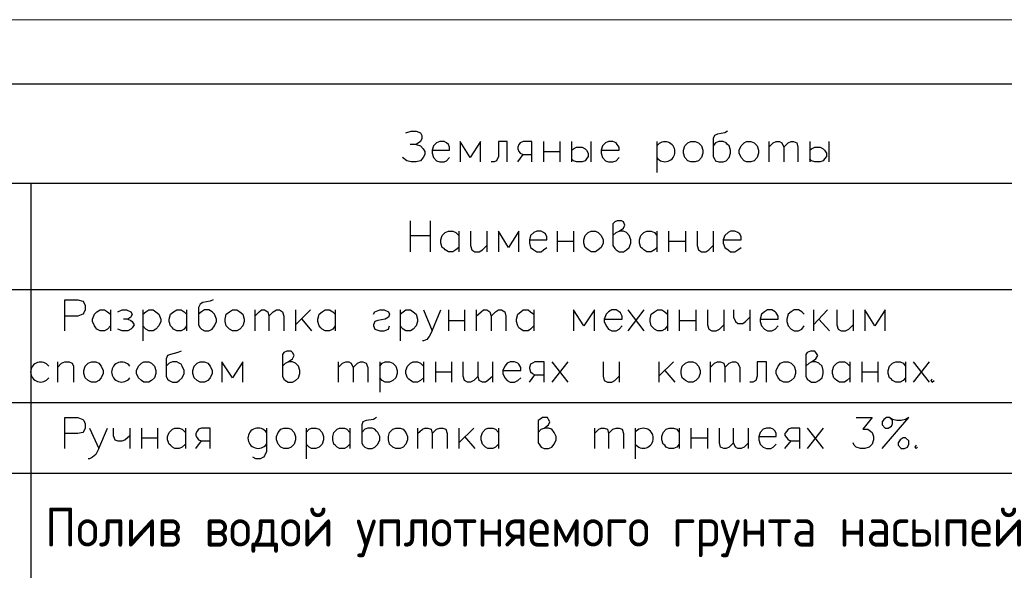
# Model space of a CAD drawing. Header units: millimetres. Extents: x -2765404 to 11272, y -239948 to 1313256.
# Tile 74 of 85: x -117608 to -110000, y -28295 to -24040. Entities that reach past the tile are written whole.
import ezdxf

# ---------------------------------------------------------------- set-up
doc = ezdxf.new("R2010")
doc.units = ezdxf.units.MM
for name, color, linetype in [('PDF _0', 7, 'Continuous'), ('PDF _Текст', 7, 'Continuous'), ('PDF _ЭМ', 7, 'Continuous')]:
    doc.layers.add(name, color=color, linetype=linetype)
doc.styles.add('PDF ISOCPEUR', font='isocpeur.ttf')

msp = doc.modelspace()

# ---------------------------------------------------------------- linework, layer by layer
at = {"layer": 'PDF _0', "lineweight": 25}
msp.add_line((-119071.7, -25302.1), (-106885.2, -25302.1), dxfattribs=at)
at = {"layer": 'PDF _0', "color": 1, "lineweight": 25}
for points in [[(-114625.5, -24914.8), (-114582.5, -24900.5), (-114544.2, -24900.5), (-114510.7, -24914.8), (-114501.2, -24933.9), (-114501.2, -24957.8), (-114510.7, -24981.7), (-114544.2, -25005.6), (-114510.7, -25015.2), (-114491.6, -25039.1), (-114477.3, -25058.2), (-114477.3, -25082.1), (-114491.6, -25106), (-114510.7, -25129.9), (-114544.2, -25139.5), (-114582.5, -25139.5), (-114615.9, -25129.9), (-114649.4, -25106)], [(-112139.4, -24900.5), (-112158.6, -24914.8), (-112215.9, -24924.4), (-112239.8, -24933.9), (-112249.4, -24957.8), (-112249.4, -25096.5), (-112239.8, -25115.6), (-112230.3, -25129.9), (-112206.4, -25139.5), (-112172.9, -25139.5), (-112149, -25129.9), (-112125.1, -25106), (-112115.5, -25072.6), (-112115.5, -25048.7), (-112125.1, -25015.2), (-112139.4, -25005.6), (-112149, -24991.3), (-112172.9, -24981.7), (-112206.4, -24981.7), (-112230.3, -24991.3), (-112249.4, -25015.2)], [(-114544.2, -25005.6), (-114592, -25005.6)], [(-114419.9, -25048.7), (-114286, -25048.7), (-114286, -25024.8), (-114295.6, -25005.6), (-114310, -24991.3), (-114329.1, -24981.7), (-114362.5, -24981.7), (-114386.4, -24991.3), (-114410.3, -25015.2), (-114419.9, -25048.7), (-114419.9, -25072.6), (-114410.3, -25106), (-114386.4, -25129.9), (-114362.5, -25139.5), (-114329.1, -25139.5), (-114310, -25129.9), (-114286, -25106)], [(-114047, -25139.5), (-114047, -24981.7), (-114128.3, -25106), (-114204.8, -24981.7), (-114204.8, -25139.5)], [(-113841.4, -25139.5), (-113841.4, -24981.7), (-113908.4, -24981.7), (-113908.4, -25096.5), (-113922.7, -25129.9), (-113941.8, -25139.5), (-113965.7, -25139.5)], [(-113650.2, -25139.5), (-113650.2, -24981.7), (-113717.1, -24981.7), (-113741, -24991.3), (-113750.6, -25005.6), (-113760.1, -25024.8), (-113760.1, -25039.1), (-113750.6, -25058.2), (-113741, -25072.6), (-113717.1, -25082.1), (-113650.2, -25082.1)], [(-113559.4, -24981.7), (-113559.4, -25139.5)], [(-113435.1, -24981.7), (-113435.1, -25139.5)], [(-113344.2, -24981.7), (-113344.2, -25139.5)], [(-113344.2, -25048.7), (-113329.9, -25039.1), (-113306, -25024.8), (-113272.5, -25024.8), (-113262.9, -25024.8), (-113239, -25039.1), (-113229.5, -25048.7), (-113215.1, -25072.6), (-113215.1, -25096.5), (-113229.5, -25115.6), (-113239, -25129.9), (-113262.9, -25139.5), (-113306, -25139.5), (-113329.9, -25129.9), (-113344.2, -25115.6)], [(-113196, -24981.7), (-113196, -25139.5)], [(-113114.7, -25048.7), (-112976.1, -25048.7), (-112976.1, -25024.8), (-112990.4, -25005.6), (-113000, -24991.3), (-113023.9, -24981.7), (-113057.4, -24981.7), (-113081.3, -24991.3), (-113105.2, -25015.2), (-113114.7, -25048.7), (-113114.7, -25072.6), (-113105.2, -25106), (-113081.3, -25129.9), (-113057.4, -25139.5), (-113023.9, -25139.5), (-113000, -25129.9), (-112976.1, -25106)], [(-112684.5, -24981.7), (-112684.5, -25220.8)], [(-111819.1, -24981.7), (-111819.1, -25139.5)], [(-111819.1, -25024.8), (-111785.6, -24991.3), (-111761.7, -24981.7), (-111737.8, -24981.7), (-111718.7, -24991.3), (-111704.4, -25024.8), (-111704.4, -25139.5)], [(-111704.4, -25024.8), (-111670.9, -24991.3), (-111647, -24981.7), (-111627.9, -24981.7), (-111604, -24991.3), (-111594.4, -25024.8), (-111594.4, -25139.5)], [(-111503.6, -24981.7), (-111503.6, -25139.5)], [(-111503.6, -25048.7), (-111489.2, -25039.1), (-111465.3, -25024.8), (-111431.9, -25024.8), (-111422.3, -25024.8), (-111398.4, -25039.1), (-111388.8, -25048.7), (-111374.5, -25072.6), (-111374.5, -25096.5), (-111388.8, -25115.6), (-111398.4, -25129.9), (-111422.3, -25139.5), (-111465.3, -25139.5), (-111489.2, -25129.9), (-111503.6, -25115.6)], [(-111355.4, -24981.7), (-111355.4, -25139.5)], [(-113760.1, -25139.5), (-113717.1, -25082.1)], [(-113559.4, -25058.2), (-113435.1, -25058.2)]]:
    msp.add_lwpolyline(points, dxfattribs=at)
for points in [[(-112421.5, -24981.7), (-112388, -24981.7), (-112364.1, -24991.3), (-112340.2, -25015.2), (-112330.7, -25048.7), (-112330.7, -25072.6), (-112340.2, -25106), (-112364.1, -25129.9), (-112388, -25139.5), (-112421.5, -25139.5), (-112445.4, -25129.9), (-112469.3, -25106), (-112478.9, -25072.6), (-112478.9, -25048.7), (-112469.3, -25015.2), (-112445.4, -24991.3)], [(-111991.2, -24981.7), (-111957.8, -24981.7), (-111933.9, -24991.3), (-111910, -25015.2), (-111900.4, -25048.7), (-111900.4, -25072.6), (-111910, -25106), (-111933.9, -25129.9), (-111957.8, -25139.5), (-111991.2, -25139.5), (-112010.3, -25129.9), (-112034.3, -25106), (-112048.6, -25072.6), (-112048.6, -25048.7), (-112034.3, -25015.2), (-112010.3, -24991.3)]]:
    msp.add_lwpolyline(points, close=True, dxfattribs=at)
at = {"layer": 'PDF _0', "lineweight": 25}
for points in [[(-117522.7, -25302.1), (-117522.7, -32438.1)], [(-114592, -25593.7), (-114592, -25832.7)], [(-114434.3, -25832.7), (-114434.3, -25593.7)], [(-113023.9, -25708.4), (-113000, -25684.5), (-112976.1, -25675), (-112942.6, -25651.1), (-112933.1, -25627.2), (-112942.6, -25603.3), (-112957, -25593.7), (-112990.4, -25593.7), (-113009.6, -25603.3), (-113023.9, -25617.6), (-113023.9, -25784.9), (-113009.6, -25808.8), (-113000, -25818.4), (-112976.1, -25832.7), (-112942.6, -25832.7), (-112918.7, -25818.4), (-112899.6, -25799.3), (-112885.2, -25765.8), (-112885.2, -25741.9), (-112899.6, -25708.4), (-112918.7, -25684.5), (-112942.6, -25675), (-112976.1, -25675)], [(-114592, -25708.4), (-114434.3, -25708.4)], [(-114214.3, -25799.3), (-114238.2, -25818.4), (-114262.1, -25832.7), (-114295.6, -25832.7), (-114319.5, -25818.4), (-114329.1, -25808.8), (-114343.4, -25799.3), (-114353, -25765.8), (-114353, -25741.9), (-114343.4, -25708.4), (-114319.5, -25684.5), (-114295.6, -25675), (-114262.1, -25675), (-114238.2, -25684.5), (-114214.3, -25708.4)], [(-114214.3, -25675), (-114214.3, -25832.7)], [(-114123.5, -25675), (-114123.5, -25784.9), (-114113.9, -25818.4), (-114090, -25832.7), (-114056.6, -25832.7), (-114032.7, -25818.4), (-113999.2, -25784.9)], [(-113999.2, -25675), (-113999.2, -25832.7)], [(-113750.6, -25832.7), (-113750.6, -25675), (-113831.9, -25799.3), (-113908.4, -25675), (-113908.4, -25832.7)], [(-113669.3, -25741.9), (-113535.4, -25741.9), (-113535.4, -25718), (-113545, -25694.1), (-113559.4, -25684.5), (-113578.5, -25675), (-113611.9, -25675), (-113635.8, -25684.5), (-113659.8, -25708.4), (-113669.3, -25741.9), (-113669.3, -25765.8), (-113659.8, -25799.3), (-113635.8, -25818.4), (-113611.9, -25832.7), (-113578.5, -25832.7), (-113559.4, -25818.4), (-113535.4, -25799.3)], [(-113454.2, -25675), (-113454.2, -25832.7)], [(-113329.9, -25675), (-113329.9, -25832.7)], [(-112684.5, -25799.3), (-112703.6, -25818.4), (-112727.5, -25832.7), (-112760.9, -25832.7), (-112784.9, -25818.4), (-112794.4, -25808.8), (-112808.8, -25799.3), (-112818.3, -25765.8), (-112818.3, -25741.9), (-112808.8, -25708.4), (-112784.9, -25684.5), (-112760.9, -25675), (-112727.5, -25675), (-112703.6, -25684.5), (-112684.5, -25708.4)], [(-112684.5, -25675), (-112684.5, -25832.7)], [(-112593.6, -25675), (-112593.6, -25832.7)], [(-112464.5, -25675), (-112464.5, -25832.7)], [(-112373.7, -25675), (-112373.7, -25784.9), (-112364.1, -25818.4), (-112340.2, -25832.7), (-112306.8, -25832.7), (-112282.9, -25818.4), (-112249.4, -25784.9)], [(-112249.4, -25675), (-112249.4, -25832.7)], [(-112172.9, -25741.9), (-112034.3, -25741.9), (-112034.3, -25718), (-112043.8, -25694.1), (-112058.2, -25684.5), (-112082.1, -25675), (-112115.5, -25675), (-112134.7, -25684.5), (-112158.6, -25708.4), (-112172.9, -25741.9), (-112172.9, -25765.8), (-112158.6, -25799.3), (-112134.7, -25818.4), (-112115.5, -25832.7), (-112082.1, -25832.7), (-112058.2, -25818.4), (-112034.3, -25799.3)], [(-113454.2, -25751.5), (-113329.9, -25751.5)], [(-112593.6, -25751.5), (-112464.5, -25751.5)], [(-119071.7, -26124.4), (-106885.2, -26124.4)], [(-117259.8, -26444.7), (-117259.8, -26205.6), (-117159.4, -26205.6), (-117121.1, -26215.2), (-117111.5, -26224.8), (-117102, -26248.7), (-117102, -26282.1), (-117111.5, -26306), (-117121.1, -26315.6), (-117159.4, -26329.9), (-117259.8, -26329.9)], [(-116112.3, -26205.6), (-116136.2, -26215.2), (-116193.6, -26224.8), (-116212.7, -26239.1), (-116227.1, -26263), (-116227.1, -26396.9), (-116212.7, -26420.8), (-116203.2, -26430.3), (-116179.3, -26444.7), (-116145.8, -26444.7), (-116121.9, -26430.3), (-116102.8, -26406.4), (-116088.4, -26373), (-116088.4, -26353.9), (-116102.8, -26315.6), (-116112.3, -26306), (-116121.9, -26296.5), (-116145.8, -26282.1), (-116179.3, -26282.1), (-116203.2, -26296.5), (-116227.1, -26315.6)], [(-116906, -26406.4), (-116929.9, -26430.3), (-116953.8, -26444.7), (-116987.2, -26444.7), (-117011.1, -26430.3), (-117020.7, -26420.8), (-117030.3, -26406.4), (-117044.6, -26373), (-117044.6, -26353.9), (-117030.3, -26315.6), (-117011.1, -26296.5), (-116987.2, -26282.1), (-116953.8, -26282.1), (-116929.9, -26296.5), (-116906, -26315.6)], [(-116906, -26282.1), (-116906, -26444.7)], [(-116848.6, -26296.5), (-116815.1, -26282.1), (-116781.7, -26282.1), (-116748.2, -26296.5), (-116738.6, -26315.6), (-116748.2, -26339.5), (-116772.1, -26353.9), (-116805.6, -26353.9)], [(-116657.4, -26282.1), (-116657.4, -26521.2)], [(-116657.4, -26315.6), (-116633.5, -26296.5), (-116609.6, -26282.1), (-116576.1, -26282.1), (-116557, -26296.5), (-116533.1, -26315.6), (-116518.7, -26353.9), (-116518.7, -26373), (-116533.1, -26406.4), (-116557, -26430.3), (-116576.1, -26444.7), (-116609.6, -26444.7), (-116633.5, -26430.3), (-116657.4, -26406.4)], [(-116317.9, -26406.4), (-116337, -26430.3), (-116360.9, -26444.7), (-116394.4, -26444.7), (-116418.3, -26430.3), (-116427.9, -26420.8), (-116442.2, -26406.4), (-116451.8, -26373), (-116451.8, -26353.9), (-116442.2, -26315.6), (-116418.3, -26296.5), (-116394.4, -26282.1), (-116360.9, -26282.1), (-116337, -26296.5), (-116317.9, -26315.6)], [(-116317.9, -26282.1), (-116317.9, -26444.7)], [(-115792, -26282.1), (-115792, -26444.7)], [(-115792, -26329.9), (-115758.6, -26296.5), (-115739.4, -26282.1), (-115715.5, -26282.1), (-115691.6, -26296.5), (-115682.1, -26329.9), (-115682.1, -26444.7)], [(-115682.1, -26329.9), (-115648.6, -26296.5), (-115624.7, -26282.1), (-115600.8, -26282.1), (-115576.9, -26296.5), (-115567.3, -26329.9), (-115567.3, -26444.7)], [(-115476.5, -26282.1), (-115476.5, -26444.7)], [(-115361.7, -26282.1), (-115476.5, -26396.9)], [(-115170.5, -26406.4), (-115189.6, -26430.3), (-115213.5, -26444.7), (-115247, -26444.7), (-115270.9, -26430.3), (-115280.5, -26420.8), (-115294.8, -26406.4), (-115304.4, -26373), (-115304.4, -26353.9), (-115294.8, -26315.6), (-115270.9, -26296.5), (-115247, -26282.1), (-115213.5, -26282.1), (-115189.6, -26296.5), (-115170.5, -26315.6)], [(-115170.5, -26282.1), (-115170.5, -26444.7)], [(-114874.1, -26315.6), (-114864.5, -26296.5), (-114826.3, -26282.1), (-114792.8, -26282.1), (-114759.4, -26296.5), (-114749.8, -26315.6), (-114759.4, -26339.5), (-114783.3, -26353.9), (-114840.6, -26363.4), (-114864.5, -26373), (-114874.1, -26396.9), (-114874.1, -26406.4), (-114864.5, -26430.3), (-114826.3, -26444.7), (-114792.8, -26444.7), (-114759.4, -26430.3), (-114749.8, -26406.4)], [(-114668.5, -26282.1), (-114668.5, -26521.2)], [(-114668.5, -26315.6), (-114644.6, -26296.5), (-114625.5, -26282.1), (-114587.2, -26282.1), (-114568.1, -26296.5), (-114544.2, -26315.6), (-114534.7, -26353.9), (-114534.7, -26373), (-114544.2, -26406.4), (-114568.1, -26430.3), (-114587.2, -26444.7), (-114625.5, -26444.7), (-114644.6, -26430.3), (-114668.5, -26406.4)], [(-114486.8, -26282.1), (-114419.9, -26444.7), (-114353, -26282.1)], [(-114295.6, -26282.1), (-114295.6, -26444.7)], [(-114171.3, -26282.1), (-114171.3, -26444.7)], [(-114080.5, -26282.1), (-114080.5, -26444.7)], [(-114080.5, -26329.9), (-114042.2, -26296.5), (-114023.1, -26282.1), (-113999.2, -26282.1), (-113975.3, -26296.5), (-113965.7, -26329.9), (-113965.7, -26444.7)], [(-113965.7, -26329.9), (-113932.3, -26296.5), (-113908.4, -26282.1), (-113884.5, -26282.1), (-113860.5, -26296.5), (-113851, -26329.9), (-113851, -26444.7)], [(-113635.8, -26406.4), (-113659.8, -26430.3), (-113678.9, -26444.7), (-113717.1, -26444.7), (-113736.2, -26430.3), (-113750.6, -26420.8), (-113760.1, -26406.4), (-113769.7, -26373), (-113769.7, -26353.9), (-113760.1, -26315.6), (-113736.2, -26296.5), (-113717.1, -26282.1), (-113678.9, -26282.1), (-113659.8, -26296.5), (-113635.8, -26315.6)], [(-113635.8, -26282.1), (-113635.8, -26444.7)], [(-113167.3, -26444.7), (-113167.3, -26282.1), (-113248.6, -26406.4), (-113329.9, -26282.1), (-113329.9, -26444.7)], [(-113090.8, -26353.9), (-112952.2, -26353.9), (-112952.2, -26329.9), (-112966.5, -26306), (-112976.1, -26296.5), (-113000, -26282.1), (-113033.5, -26282.1), (-113057.4, -26296.5), (-113076.5, -26315.6), (-113090.8, -26353.9), (-113090.8, -26373), (-113076.5, -26406.4), (-113057.4, -26430.3), (-113033.5, -26444.7), (-113000, -26444.7), (-112976.1, -26430.3), (-112952.2, -26406.4)], [(-112909.2, -26282.1), (-112784.9, -26444.7)], [(-112784.9, -26282.1), (-112909.2, -26444.7)], [(-112603.2, -26406.4), (-112622.3, -26430.3), (-112646.2, -26444.7), (-112679.7, -26444.7), (-112703.6, -26430.3), (-112713.1, -26420.8), (-112727.5, -26406.4), (-112737, -26373), (-112737, -26353.9), (-112727.5, -26315.6), (-112703.6, -26296.5), (-112679.7, -26282.1), (-112646.2, -26282.1), (-112622.3, -26296.5), (-112603.2, -26315.6)], [(-112603.2, -26282.1), (-112603.2, -26444.7)], [(-112512.3, -26282.1), (-112512.3, -26444.7)], [(-112383.3, -26282.1), (-112383.3, -26444.7)], [(-112292.4, -26282.1), (-112292.4, -26396.9), (-112282.9, -26430.3), (-112259, -26444.7), (-112225.5, -26444.7), (-112201.6, -26430.3), (-112168.1, -26396.9)], [(-112168.1, -26282.1), (-112168.1, -26444.7)], [(-112091.6, -26282.1), (-112091.6, -26339.5), (-112077.3, -26373), (-112058.2, -26387.3), (-112019.9, -26387.3), (-112000.8, -26373), (-111967.3, -26339.5)], [(-111967.3, -26282.1), (-111967.3, -26444.7)], [(-111886, -26353.9), (-111747.4, -26353.9), (-111747.4, -26329.9), (-111761.7, -26306), (-111771.3, -26296.5), (-111795.2, -26282.1), (-111828.7, -26282.1), (-111852.6, -26296.5), (-111876.5, -26315.6), (-111886, -26353.9), (-111886, -26373), (-111876.5, -26406.4), (-111852.6, -26430.3), (-111828.7, -26444.7), (-111795.2, -26444.7), (-111771.3, -26430.3), (-111747.4, -26406.4)], [(-111546.6, -26315.6), (-111565.7, -26296.5), (-111589.6, -26282.1), (-111623.1, -26282.1), (-111647, -26296.5), (-111670.9, -26315.6), (-111680.5, -26353.9), (-111680.5, -26373), (-111670.9, -26406.4), (-111647, -26430.3), (-111623.1, -26444.7), (-111589.6, -26444.7), (-111565.7, -26430.3), (-111546.6, -26406.4)], [(-111474.9, -26282.1), (-111474.9, -26444.7)], [(-111364.9, -26282.1), (-111474.9, -26396.9)], [(-111293.2, -26282.1), (-111293.2, -26396.9), (-111283.7, -26430.3), (-111259.8, -26444.7), (-111226.3, -26444.7), (-111202.4, -26430.3), (-111168.9, -26396.9)], [(-111168.9, -26282.1), (-111168.9, -26444.7)], [(-110920.3, -26444.7), (-110920.3, -26282.1), (-111001.6, -26406.4), (-111078.1, -26282.1), (-111078.1, -26444.7)], [(-116772.1, -26353.9), (-116748.2, -26363.4), (-116738.6, -26373), (-116724.3, -26396.9), (-116738.6, -26420.8), (-116748.2, -26430.3), (-116772.1, -26444.7), (-116815.1, -26444.7), (-116848.6, -26430.3)], [(-115428.7, -26353.9), (-115352.2, -26444.7)], [(-114295.6, -26363.4), (-114171.3, -26363.4)], [(-112512.3, -26363.4), (-112383.3, -26363.4)], [(-111431.9, -26353.9), (-111350.6, -26444.7)], [(-114419.9, -26444.7), (-114443.8, -26487.7), (-114462.9, -26511.6), (-114486.8, -26521.2), (-114496.4, -26521.2)], [(-116360.9, -26602.5), (-116384.9, -26612), (-116442.2, -26626.4), (-116466.1, -26635.9), (-116475.7, -26659.8), (-116475.7, -26793.7), (-116466.1, -26817.6), (-116451.8, -26827.2), (-116427.9, -26841.5), (-116394.4, -26841.5), (-116375.3, -26827.2), (-116351.4, -26808), (-116337, -26774.6), (-116337, -26750.7), (-116351.4, -26717.2), (-116360.9, -26702.9), (-116375.3, -26693.3), (-116394.4, -26683.7), (-116427.9, -26683.7), (-116451.8, -26693.3), (-116475.7, -26717.2)], [(-115576.9, -26717.2), (-115553, -26693.3), (-115533.9, -26683.7), (-115500.4, -26659.8), (-115486, -26635.9), (-115500.4, -26612), (-115510, -26602.5), (-115543.4, -26602.5), (-115567.3, -26612), (-115576.9, -26626.4), (-115576.9, -26793.7), (-115567.3, -26817.6), (-115553, -26827.2), (-115533.9, -26841.5), (-115500.4, -26841.5), (-115476.5, -26827.2), (-115452.6, -26808), (-115443, -26774.6), (-115443, -26750.7), (-115452.6, -26717.2), (-115476.5, -26693.3), (-115500.4, -26683.7), (-115533.9, -26683.7)], [(-111532.3, -26717.2), (-111508.4, -26693.3), (-111489.2, -26683.7), (-111455.8, -26659.8), (-111441.4, -26635.9), (-111455.8, -26612), (-111465.3, -26602.5), (-111498.8, -26602.5), (-111522.7, -26612), (-111532.3, -26626.4), (-111532.3, -26793.7), (-111522.7, -26817.6), (-111508.4, -26827.2), (-111489.2, -26841.5), (-111455.8, -26841.5), (-111431.9, -26827.2), (-111408, -26808), (-111398.4, -26774.6), (-111398.4, -26750.7), (-111408, -26717.2), (-111431.9, -26693.3), (-111455.8, -26683.7), (-111489.2, -26683.7)], [(-117317.1, -26683.7), (-117317.1, -26841.5)], [(-117317.1, -26726.8), (-117283.7, -26693.3), (-117259.8, -26683.7), (-117226.3, -26683.7), (-117202.4, -26693.3), (-117192.8, -26717.2), (-117192.8, -26841.5)], [(-115882.9, -26841.5), (-115882.9, -26683.7), (-115964.1, -26808), (-116045.4, -26683.7), (-116045.4, -26841.5)], [(-115146.6, -26683.7), (-115146.6, -26841.5)], [(-115146.6, -26726.8), (-115113.1, -26693.3), (-115089.2, -26683.7), (-115065.3, -26683.7), (-115046.2, -26693.3), (-115031.9, -26726.8), (-115031.9, -26841.5)], [(-115031.9, -26726.8), (-114998.4, -26693.3), (-114974.5, -26683.7), (-114955.4, -26683.7), (-114931.5, -26693.3), (-114917.1, -26726.8), (-114917.1, -26841.5)], [(-114826.3, -26683.7), (-114826.3, -26918)], [(-114826.3, -26717.2), (-114807.2, -26693.3), (-114783.3, -26683.7), (-114749.8, -26683.7), (-114725.9, -26693.3), (-114702, -26717.2), (-114692.4, -26750.7), (-114692.4, -26774.6), (-114702, -26808), (-114725.9, -26827.2), (-114749.8, -26841.5), (-114783.3, -26841.5), (-114807.2, -26827.2), (-114826.3, -26808)], [(-114486.8, -26808), (-114510.7, -26827.2), (-114534.7, -26841.5), (-114568.1, -26841.5), (-114587.2, -26827.2), (-114601.6, -26817.6), (-114611.1, -26808), (-114625.5, -26774.6), (-114625.5, -26750.7), (-114611.1, -26717.2), (-114587.2, -26693.3), (-114568.1, -26683.7), (-114534.7, -26683.7), (-114510.7, -26693.3), (-114486.8, -26717.2)], [(-114486.8, -26683.7), (-114486.8, -26841.5)], [(-114396, -26683.7), (-114396, -26841.5)], [(-114271.7, -26683.7), (-114271.7, -26841.5)], [(-114066.1, -26793.7), (-114099.6, -26827.2), (-114123.5, -26841.5), (-114147.4, -26841.5), (-114171.3, -26827.2), (-114180.9, -26793.7), (-114180.9, -26683.7)], [(-113951.4, -26793.7), (-113989.6, -26827.2), (-114008.8, -26841.5), (-114032.7, -26841.5), (-114056.6, -26827.2), (-114066.1, -26793.7), (-114066.1, -26683.7)], [(-113951.4, -26841.5), (-113951.4, -26683.7)], [(-113874.9, -26750.7), (-113736.2, -26750.7), (-113736.2, -26726.8), (-113750.6, -26702.9), (-113760.1, -26693.3), (-113784.1, -26683.7), (-113817.5, -26683.7), (-113841.4, -26693.3), (-113860.5, -26717.2), (-113874.9, -26750.7), (-113874.9, -26774.6), (-113860.5, -26808), (-113841.4, -26827.2), (-113817.5, -26841.5), (-113784.1, -26841.5), (-113760.1, -26827.2), (-113736.2, -26808)], [(-113554.6, -26841.5), (-113554.6, -26683.7), (-113626.3, -26683.7), (-113645.4, -26693.3), (-113659.8, -26702.9), (-113669.3, -26726.8), (-113669.3, -26736.3), (-113659.8, -26760.2), (-113645.4, -26774.6), (-113626.3, -26784.1), (-113554.6, -26784.1)], [(-113497.2, -26683.7), (-113372.9, -26841.5)], [(-113372.9, -26683.7), (-113497.2, -26841.5)], [(-113100.4, -26683.7), (-113100.4, -26793.7), (-113090.8, -26827.2), (-113066.9, -26841.5), (-113033.5, -26841.5), (-113009.6, -26827.2), (-112976.1, -26793.7)], [(-112976.1, -26683.7), (-112976.1, -26841.5)], [(-112670.1, -26683.7), (-112670.1, -26841.5)], [(-112555.4, -26683.7), (-112670.1, -26793.7)], [(-112273.3, -26683.7), (-112273.3, -26841.5)], [(-112273.3, -26726.8), (-112239.8, -26693.3), (-112215.9, -26683.7), (-112192, -26683.7), (-112168.1, -26693.3), (-112158.6, -26726.8), (-112158.6, -26841.5)], [(-112158.6, -26726.8), (-112125.1, -26693.3), (-112101.2, -26683.7), (-112077.3, -26683.7), (-112058.2, -26693.3), (-112043.8, -26726.8), (-112043.8, -26841.5)], [(-111838.2, -26841.5), (-111838.2, -26683.7), (-111910, -26683.7), (-111910, -26793.7), (-111919.5, -26827.2), (-111943.4, -26841.5), (-111967.3, -26841.5)], [(-111192.8, -26808), (-111216.7, -26827.2), (-111235.8, -26841.5), (-111274.1, -26841.5), (-111293.2, -26827.2), (-111307.6, -26817.6), (-111317.1, -26808), (-111326.7, -26774.6), (-111326.7, -26750.7), (-111317.1, -26717.2), (-111293.2, -26693.3), (-111274.1, -26683.7), (-111235.8, -26683.7), (-111216.7, -26693.3), (-111192.8, -26717.2)], [(-111192.8, -26683.7), (-111192.8, -26841.5)], [(-111102, -26683.7), (-111102, -26841.5)], [(-110977.7, -26683.7), (-110977.7, -26841.5)], [(-110762.5, -26808), (-110781.7, -26827.2), (-110805.6, -26841.5), (-110839, -26841.5), (-110862.9, -26827.2), (-110872.5, -26817.6), (-110886.8, -26808), (-110896.4, -26774.6), (-110896.4, -26750.7), (-110886.8, -26717.2), (-110862.9, -26693.3), (-110839, -26683.7), (-110805.6, -26683.7), (-110781.7, -26693.3), (-110762.5, -26717.2)], [(-110762.5, -26683.7), (-110762.5, -26841.5)], [(-110705.2, -26683.7), (-110580.9, -26841.5)], [(-110580.9, -26683.7), (-110705.2, -26841.5)], [(-114396, -26760.2), (-114271.7, -26760.2)], [(-112622.3, -26750.7), (-112545.8, -26841.5)], [(-111102, -26760.2), (-110977.7, -26760.2)], [(-113669.3, -26841.5), (-113626.3, -26784.1)], [(-110557, -26817.6), (-110566.5, -26827.2), (-110557, -26841.5), (-110542.6, -26827.2)], [(-119071.7, -26999.3), (-106885.2, -26999.3)], [(-117259.8, -27353.1), (-117259.8, -27114), (-117159.4, -27114), (-117121.1, -27128.4), (-117111.5, -27137.9), (-117102, -27161.8), (-117102, -27195.3), (-117111.5, -27219.2), (-117121.1, -27228.8), (-117159.4, -27238.3), (-117259.8, -27238.3)], [(-114850.2, -27114), (-114874.1, -27128.4), (-114931.5, -27137.9), (-114955.4, -27147.5), (-114964.9, -27171.4), (-114964.9, -27310), (-114955.4, -27329.2), (-114941, -27343.5), (-114917.1, -27353.1), (-114883.7, -27353.1), (-114864.5, -27343.5), (-114840.6, -27319.6), (-114826.3, -27286.1), (-114826.3, -27262.2), (-114840.6, -27228.8), (-114850.2, -27219.2), (-114864.5, -27204.9), (-114883.7, -27195.3), (-114917.1, -27195.3), (-114941, -27204.9), (-114964.9, -27228.8)], [(-113602.4, -27228.8), (-113578.5, -27204.9), (-113554.6, -27195.3), (-113521.1, -27171.4), (-113511.5, -27147.5), (-113521.1, -27128.4), (-113530.7, -27114), (-113568.9, -27114), (-113588, -27128.4), (-113602.4, -27137.9), (-113602.4, -27310), (-113588, -27329.2), (-113578.5, -27343.5), (-113554.6, -27353.1), (-113521.1, -27353.1), (-113497.2, -27343.5), (-113478.1, -27319.6), (-113463.7, -27286.1), (-113463.7, -27262.2), (-113478.1, -27228.8), (-113497.2, -27204.9), (-113521.1, -27195.3), (-113554.6, -27195.3)], [(-111145, -27114), (-111020.7, -27114), (-111092.4, -27204.9), (-111054.2, -27204.9), (-111035, -27219.2), (-111020.7, -27228.8), (-111011.1, -27262.2), (-111011.1, -27286.1), (-111020.7, -27319.6), (-111044.6, -27343.5), (-111078.1, -27353.1), (-111111.5, -27353.1), (-111145, -27343.5), (-111159.4, -27329.2), (-111168.9, -27310)], [(-110944.2, -27353.1), (-110738.6, -27114), (-110762.5, -27128.4), (-110796, -27137.9), (-110829.5, -27137.9), (-110862.9, -27128.4), (-110886.8, -27114), (-110910.7, -27114), (-110929.9, -27128.4), (-110944.2, -27147.5), (-110944.2, -27171.4), (-110920.3, -27195.3), (-110896.4, -27195.3), (-110872.5, -27180.9), (-110862.9, -27161.8), (-110862.9, -27137.9), (-110886.8, -27114)], [(-117068.5, -27195.3), (-116996.8, -27353.1), (-116929.9, -27195.3)], [(-116886.8, -27195.3), (-116886.8, -27252.7), (-116872.5, -27286.1), (-116848.6, -27295.7), (-116815.1, -27295.7), (-116796, -27286.1), (-116757.8, -27252.7)], [(-116757.8, -27195.3), (-116757.8, -27353.1)], [(-116666.9, -27195.3), (-116666.9, -27353.1)], [(-116542.6, -27195.3), (-116542.6, -27353.1)], [(-116327.5, -27319.6), (-116351.4, -27343.5), (-116375.3, -27353.1), (-116408.8, -27353.1), (-116427.9, -27343.5), (-116442.2, -27329.2), (-116451.8, -27319.6), (-116466.1, -27286.1), (-116466.1, -27262.2), (-116451.8, -27228.8), (-116427.9, -27204.9), (-116408.8, -27195.3), (-116375.3, -27195.3), (-116351.4, -27204.9), (-116327.5, -27228.8)], [(-116327.5, -27195.3), (-116327.5, -27353.1)], [(-116136.2, -27353.1), (-116136.2, -27195.3), (-116203.2, -27195.3), (-116227.1, -27204.9), (-116236.6, -27219.2), (-116246.2, -27238.3), (-116246.2, -27252.7), (-116236.6, -27271.8), (-116227.1, -27286.1), (-116203.2, -27295.7), (-116136.2, -27295.7)], [(-115701.2, -27195.3), (-115701.2, -27377), (-115715.5, -27410.4), (-115725.1, -27420), (-115749, -27434.3), (-115782.5, -27434.3), (-115806.4, -27420)], [(-115395.2, -27195.3), (-115395.2, -27434.3)], [(-115395.2, -27228.8), (-115371.3, -27204.9), (-115352.2, -27195.3), (-115318.7, -27195.3), (-115294.8, -27204.9), (-115270.9, -27228.8), (-115261.3, -27262.2), (-115261.3, -27286.1), (-115270.9, -27319.6), (-115294.8, -27343.5), (-115318.7, -27353.1), (-115352.2, -27353.1), (-115371.3, -27343.5), (-115395.2, -27319.6)], [(-115055.8, -27319.6), (-115079.7, -27343.5), (-115098.8, -27353.1), (-115137, -27353.1), (-115156.2, -27343.5), (-115170.5, -27329.2), (-115180.1, -27319.6), (-115189.6, -27286.1), (-115189.6, -27262.2), (-115180.1, -27228.8), (-115156.2, -27204.9), (-115137, -27195.3), (-115098.8, -27195.3), (-115079.7, -27204.9), (-115055.8, -27228.8)], [(-115055.8, -27195.3), (-115055.8, -27353.1)], [(-114534.7, -27195.3), (-114534.7, -27353.1)], [(-114534.7, -27238.3), (-114496.4, -27204.9), (-114477.3, -27195.3), (-114453.4, -27195.3), (-114429.5, -27204.9), (-114419.9, -27238.3), (-114419.9, -27353.1)], [(-114419.9, -27238.3), (-114386.4, -27204.9), (-114362.5, -27195.3), (-114338.6, -27195.3), (-114314.7, -27204.9), (-114305.2, -27238.3), (-114305.2, -27353.1)], [(-114214.3, -27195.3), (-114214.3, -27353.1)], [(-114099.6, -27195.3), (-114214.3, -27310)], [(-113908.4, -27319.6), (-113932.3, -27343.5), (-113951.4, -27353.1), (-113989.6, -27353.1), (-114008.8, -27343.5), (-114023.1, -27329.2), (-114032.7, -27319.6), (-114042.2, -27286.1), (-114042.2, -27262.2), (-114032.7, -27228.8), (-114008.8, -27204.9), (-113989.6, -27195.3), (-113951.4, -27195.3), (-113932.3, -27204.9), (-113908.4, -27228.8)], [(-113908.4, -27195.3), (-113908.4, -27353.1)], [(-113167.3, -27195.3), (-113167.3, -27353.1)], [(-113167.3, -27238.3), (-113133.9, -27204.9), (-113114.7, -27195.3), (-113090.8, -27195.3), (-113066.9, -27204.9), (-113057.4, -27238.3), (-113057.4, -27353.1)], [(-113057.4, -27238.3), (-113023.9, -27204.9), (-113000, -27195.3), (-112976.1, -27195.3), (-112952.2, -27204.9), (-112942.6, -27238.3), (-112942.6, -27353.1)], [(-112851.8, -27195.3), (-112851.8, -27434.3)], [(-112512.3, -27319.6), (-112531.5, -27343.5), (-112555.4, -27353.1), (-112588.8, -27353.1), (-112612.7, -27343.5), (-112622.3, -27329.2), (-112636.6, -27319.6), (-112646.2, -27286.1), (-112646.2, -27262.2), (-112636.6, -27228.8), (-112612.7, -27204.9), (-112588.8, -27195.3), (-112555.4, -27195.3), (-112531.5, -27204.9), (-112512.3, -27228.8)], [(-112512.3, -27195.3), (-112512.3, -27353.1)], [(-112421.5, -27195.3), (-112421.5, -27353.1)], [(-112292.4, -27195.3), (-112292.4, -27353.1)], [(-112091.6, -27310), (-112125.1, -27343.5), (-112149, -27353.1), (-112168.1, -27353.1), (-112192, -27343.5), (-112201.6, -27310), (-112201.6, -27195.3)], [(-111976.9, -27310), (-112010.3, -27343.5), (-112034.3, -27353.1), (-112058.2, -27353.1), (-112077.3, -27343.5), (-112091.6, -27310), (-112091.6, -27195.3)], [(-111976.9, -27353.1), (-111976.9, -27195.3)], [(-111895.6, -27262.2), (-111761.7, -27262.2), (-111761.7, -27238.3), (-111771.3, -27219.2), (-111785.6, -27204.9), (-111804.8, -27195.3), (-111838.2, -27195.3), (-111862.1, -27204.9), (-111886, -27228.8), (-111895.6, -27262.2), (-111895.6, -27286.1), (-111886, -27319.6), (-111862.1, -27343.5), (-111838.2, -27353.1), (-111804.8, -27353.1), (-111785.6, -27343.5), (-111761.7, -27319.6)], [(-111580.1, -27353.1), (-111580.1, -27195.3), (-111647, -27195.3), (-111670.9, -27204.9), (-111680.5, -27219.2), (-111694.8, -27238.3), (-111694.8, -27252.7), (-111680.5, -27271.8), (-111670.9, -27286.1), (-111647, -27295.7), (-111580.1, -27295.7)], [(-111522.7, -27195.3), (-111398.4, -27353.1)], [(-111398.4, -27195.3), (-111522.7, -27353.1)], [(-116666.9, -27271.8), (-116542.6, -27271.8)], [(-116246.2, -27353.1), (-116203.2, -27295.7)], [(-114171.3, -27262.2), (-114090, -27353.1)], [(-112421.5, -27271.8), (-112292.4, -27271.8)], [(-111694.8, -27353.1), (-111647, -27295.7)], [(-116996.8, -27353.1), (-117020.7, -27400.9), (-117044.6, -27420), (-117068.5, -27434.3), (-117078.1, -27434.3)], [(-110681.3, -27329.2), (-110690.8, -27343.5), (-110681.3, -27353.1), (-110671.7, -27343.5)], [(-119071.7, -27544.3), (-106885.2, -27544.3)], [(-119071.7, -27544.3), (-106885.2, -27544.3)]]:
    msp.add_lwpolyline(points, dxfattribs=at)
for points in [[(-113191.2, -25675), (-113157.8, -25675), (-113138.6, -25684.5), (-113114.7, -25708.4), (-113100.4, -25741.9), (-113100.4, -25765.8), (-113114.7, -25799.3), (-113138.6, -25818.4), (-113157.8, -25832.7), (-113191.2, -25832.7), (-113215.1, -25818.4), (-113239, -25799.3), (-113248.6, -25765.8), (-113248.6, -25741.9), (-113239, -25708.4), (-113215.1, -25684.5)], [(-115964.1, -26282.1), (-115930.7, -26282.1), (-115906.8, -26296.5), (-115882.9, -26315.6), (-115873.3, -26353.9), (-115873.3, -26373), (-115882.9, -26406.4), (-115906.8, -26430.3), (-115930.7, -26444.7), (-115964.1, -26444.7), (-115988, -26430.3), (-116011.9, -26406.4), (-116021.5, -26373), (-116021.5, -26353.9), (-116011.9, -26315.6), (-115988, -26296.5)], [(-117054.2, -26683.7), (-117020.7, -26683.7), (-116996.8, -26693.3), (-116977.7, -26717.2), (-116963.3, -26750.7), (-116963.3, -26774.6), (-116977.7, -26808), (-116996.8, -26827.2), (-117020.7, -26841.5), (-117054.2, -26841.5), (-117078.1, -26827.2), (-117102, -26808), (-117111.5, -26774.6), (-117111.5, -26750.7), (-117102, -26717.2), (-117078.1, -26693.3)], [(-116647.8, -26683.7), (-116609.6, -26683.7), (-116590.4, -26693.3), (-116566.5, -26717.2), (-116557, -26750.7), (-116557, -26774.6), (-116566.5, -26808), (-116590.4, -26827.2), (-116609.6, -26841.5), (-116647.8, -26841.5), (-116666.9, -26827.2), (-116690.8, -26808), (-116705.2, -26774.6), (-116705.2, -26750.7), (-116690.8, -26717.2), (-116666.9, -26693.3)], [(-116212.7, -26683.7), (-116179.3, -26683.7), (-116155.4, -26693.3), (-116136.2, -26717.2), (-116121.9, -26750.7), (-116121.9, -26774.6), (-116136.2, -26808), (-116155.4, -26827.2), (-116179.3, -26841.5), (-116212.7, -26841.5), (-116236.6, -26827.2), (-116260.5, -26808), (-116270.1, -26774.6), (-116270.1, -26750.7), (-116260.5, -26717.2), (-116236.6, -26693.3)], [(-112440.6, -26683.7), (-112407.2, -26683.7), (-112383.3, -26693.3), (-112364.1, -26717.2), (-112349.8, -26750.7), (-112349.8, -26774.6), (-112364.1, -26808), (-112383.3, -26827.2), (-112407.2, -26841.5), (-112440.6, -26841.5), (-112464.5, -26827.2), (-112488.4, -26808), (-112498, -26774.6), (-112498, -26750.7), (-112488.4, -26717.2), (-112464.5, -26693.3)], [(-111704.4, -26683.7), (-111670.9, -26683.7), (-111647, -26693.3), (-111623.1, -26717.2), (-111613.5, -26750.7), (-111613.5, -26774.6), (-111623.1, -26808), (-111647, -26827.2), (-111670.9, -26841.5), (-111704.4, -26841.5), (-111728.3, -26827.2), (-111747.4, -26808), (-111761.7, -26774.6), (-111761.7, -26750.7), (-111747.4, -26717.2), (-111728.3, -26693.3)], [(-115567.3, -27195.3), (-115533.9, -27195.3), (-115510, -27204.9), (-115486, -27228.8), (-115476.5, -27262.2), (-115476.5, -27286.1), (-115486, -27319.6), (-115510, -27343.5), (-115533.9, -27353.1), (-115567.3, -27353.1), (-115591.2, -27343.5), (-115610.3, -27319.6), (-115624.7, -27286.1), (-115624.7, -27262.2), (-115610.3, -27228.8), (-115591.2, -27204.9)], [(-114702, -27195.3), (-114668.5, -27195.3), (-114644.6, -27204.9), (-114625.5, -27228.8), (-114611.1, -27262.2), (-114611.1, -27286.1), (-114625.5, -27319.6), (-114644.6, -27343.5), (-114668.5, -27353.1), (-114702, -27353.1), (-114725.9, -27343.5), (-114749.8, -27319.6), (-114759.4, -27286.1), (-114759.4, -27262.2), (-114749.8, -27228.8), (-114725.9, -27204.9)], [(-110781.7, -27271.8), (-110805.6, -27286.1), (-110819.9, -27310), (-110819.9, -27329.2), (-110796, -27353.1), (-110772.1, -27353.1), (-110748.2, -27343.5), (-110738.6, -27319.6), (-110738.6, -27295.7), (-110762.5, -27271.8)]]:
    msp.add_lwpolyline(points, close=True, dxfattribs=at)
at = {"layer": 'PDF _0', "color": 1, "lineweight": 25}
msp.add_arc((-112622.1, -25060.6), 77.2, 216.04987, 143.95013, dxfattribs=at)
at = {"layer": 'PDF _0', "lineweight": 25}
for centre, radius, start, end in [((-117446.5, -26762.6), 77.2, 36.04987, 323.95013), ((-116820.2, -26762.6), 77.2, 36.04987, 323.95013), ((-115765.7, -27274.2), 78.9, 35.13419, 324.86581), ((-112789.4, -27274.2), 77.2, 216.04987, 143.95013)]:
    msp.add_arc(centre, radius, start, end, dxfattribs=at)
at = {"layer": 'PDF _ЭМ', "lineweight": 20}
msp.add_lwpolyline([(-121538.6, -53733.9), (-121538.6, -24039.9), (-79543.4, -24039.9), (-79543.4, -53733.9), (-121538.6, -53733.9), (-121538.6, -24039.9)], dxfattribs=at)
at = {"layer": 'PDF _ЭМ', "lineweight": 30}
msp.add_lwpolyline([(-119540.2, -44736.3), (-120740.2, -44736.3), (-120740.2, -53236.7), (-119540.2, -53236.7), (-80040.6, -53236.7), (-80040.6, -24537.1), (-119540.2, -24537.1), (-119540.2, -53236.7)], dxfattribs=at)

# ---------------------------------------------------------------- texts
at = {"layer": 'PDF _Текст', "insert": (-117415.1, -28193.6), "char_height": 299.986, "width": 8348.494, "attachment_point": 7, "style": 'PDF ISOCPEUR'}
msp.add_mtext('Полив водой уплотняемого грунта насыпей', dxfattribs=at)

doc.saveas('drawing.dxf')
